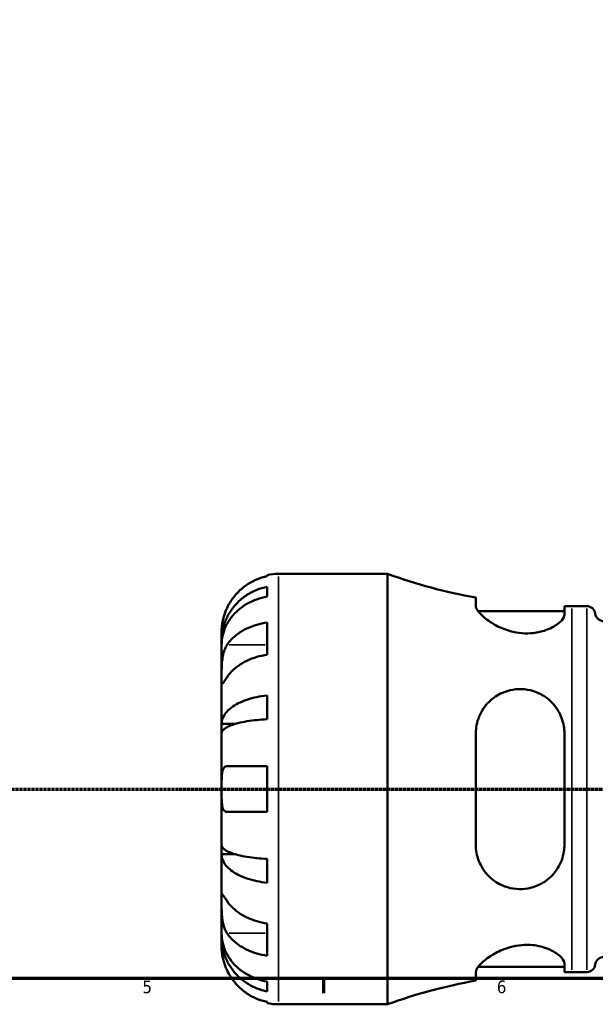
# Model space of a CAD drawing. Header units: millimetres. Extents: x 0 to 902, y 0 to 828.
# Tile 3 of 11: x 290 to 404, y 15 to 209. Entities that reach past the tile are written whole.
import ezdxf

# ---------------------------------------------------------------- set-up
doc = ezdxf.new("R2010")
doc.units = ezdxf.units.MM
doc.linetypes.add('CHAIN', pattern=[0.7087, 0.4724, -0.0591, 0.1181, -0.0591])
for name, color, linetype, lineweight in [('Border (ISO)', 7, 'Continuous', 70), ('Section Line (ISO)', 7, 'CHAIN', 70), ('Visible (ISO)', 7, 'Continuous', 50), ('Visible Narrow (ISO)', 7, 'Continuous', 35)]:
    doc.layers.add(name, color=color, linetype=linetype, lineweight=lineweight)
doc.styles.add('Note Text (ISO)', font='tahoma.ttf')

# ---------------------------------------------------------------- blocks, each defined once
blk = doc.blocks.new('Borders Default Border')
at = {"layer": 'Border (ISO)'}
blk.add_line((350.42, 20), (350.42, 17.1), dxfattribs=at)
at = {"layer": 'Border (ISO)', "flags": 128}
blk.add_lwpolyline([(20, 20), (20, 574), (821, 574), (821, 20), (20, 20)], dxfattribs=at)
at = {"layer": 'Border (ISO)', "color": 232, "true_color": 0xca0064, "char_height": 2.5, "attachment_point": 7, "style": 'Note Text (ISO)'}
for s, insert in [('5', (314.64, 17.05)), ('6', (384.66, 17.05))]:
    blk.add_mtext(s, dxfattribs=dict(at, insert=insert))
blk = doc.blocks.new('2dTransSection0')
at = {"layer": 'Section Line (ISO)', "linetype": 'CHAIN'}
blk.add_line((157.6, 57.4), (671.2, 57.4), dxfattribs=at)

msp = doc.modelspace()

# ---------------------------------------------------------------- linework, layer by layer
at = {"layer": 'Visible (ISO)'}
for p, q in [((339.279, 99.4335), (339.279, 99.6737)), ((341.529, 99.901), (363.039, 99.901)), ((363.039, 14.901), (363.039, 99.901)), ((339.279, 95.413), (339.279, 97.3575)), ((380.504, 95.2139), (380.504, 93.5785)), ((398.004, 91.8207), (398.004, 93.5357)), ((399.449, 93.526), (402.429, 93.526)), ((380.9582, 92.526), (398.004, 92.526)), ((339.279, 83.9404), (339.279, 90.3044)), ((330.279, 86.6401), (330.279, 88.651)), ((330.279, 86.6401), (330.3137, 86.6401)), ((330.279, 85.8747), (330.279, 86.6401)), ((330.279, 79.498), (330.279, 85.8747)), ((330.279, 70.2776), (330.279, 79.498)), ((339.279, 71.2015), (339.279, 75.896)), ((330.279, 70.2776), (333.0078, 70.2776)), ((330.279, 68.4298), (330.279, 70.2776)), ((330.279, 57.401), (330.279, 68.4298)), ((380.504, 68.401), (380.504, 46.401)), ((398.004, 46.401), (398.004, 68.401)), ((339.279, 52.901), (339.279, 61.901)), ((330.279, 46.3721), (330.279, 57.401)), ((330.279, 44.5243), (330.279, 46.3721)), ((330.279, 35.3039), (330.279, 44.5243)), ((330.279, 44.5243), (333.0078, 44.5243)), ((339.279, 38.9059), (339.279, 43.6004)), ((330.279, 28.9272), (330.279, 35.3039)), ((339.279, 24.4975), (339.279, 30.8615)), ((330.279, 28.1618), (330.279, 28.9272)), ((330.279, 28.1618), (330.3137, 28.1618)), ((330.279, 26.151), (330.279, 28.1618)), ((380.9582, 22.276), (398.004, 22.276)), ((398.004, 21.2662), (398.004, 22.9812)), ((380.504, 21.2234), (380.504, 19.5881)), ((399.449, 21.276), (402.429, 21.276)), ((339.279, 17.4444), (339.279, 19.3889)), ((339.279, 15.1283), (339.279, 15.3685)), ((341.529, 14.901), (363.039, 14.901))]:
    msp.add_line(p, q, dxfattribs=at)
for centre, radius, start, end in [((341.529, 88.651), 11.25, 90, 101.536959), ((399.449, 200.689), 107.163, 250.137585, 259.81735), ((399.449, 200.689), 107.163, 269.227393, 270), ((402.429, 91.826), 1.7, 7.180756, 90), ((405.8023, 92.251), 1.7, 187.180756, 270), ((405.8023, 22.551), 1.7, 90, 172.819244), ((402.429, 22.976), 1.7, 270, 352.819244), ((399.449, -85.8871), 107.163, 100.18265, 109.862415), ((399.449, -85.8871), 107.163, 90, 90.772607), ((341.529, 26.151), 11.25, 258.463041, 270)]:
    msp.add_arc(centre, radius, start, end, dxfattribs=at)
for points, knots in [([(339.279, 99.4335), (338.5593, 99.2857), (337.8564, 99.0636), (336.5926, 98.5385), (335.9185, 98.1839), (334.6603, 97.3401), (334.0763, 96.851), (333.0934, 95.8644), (332.6043, 95.2757), (331.8619, 94.1595), (331.5791, 93.6513), (331.3459, 93.151)], [0.21343841, 0.21343841, 0.21343841, 0.21343841, 0.415599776, 0.415599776, 0.62400044, 0.62400044, 0.832401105, 0.832401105, 1.041788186, 1.041788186, 1.201242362, 1.201242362, 1.201242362, 1.201242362]), ([(330.279, 86.6401), (330.279, 87.3167), (330.3476, 88.0558), (330.6439, 89.5033), (330.8716, 90.2117), (331.4045, 91.4601), (331.7582, 92.1152), (332.6004, 93.3385), (333.0888, 93.9066), (334.0712, 94.8597), (334.6555, 95.3326), (335.9139, 96.1483), (336.5881, 96.4912), (337.8532, 96.9994), (338.5577, 97.2145), (339.279, 97.3575)], [5.01611651, 5.01611651, 5.01611651, 5.01611651, 5.22578768, 5.22578768, 5.43545884, 5.43545884, 5.64434374, 5.64434374, 5.85322864, 5.85322864, 6.06156713, 6.06156713, 6.26990562, 6.26990562, 6.47248196, 6.47248196, 6.47248196, 6.47248196]), ([(339.279, 95.413), (338.5577, 95.2857), (337.8532, 95.0942), (336.5881, 94.642), (335.9139, 94.3369), (334.6555, 93.6109), (334.0712, 93.19), (333.0888, 92.3418), (332.6004, 91.8361), (331.7582, 90.7475), (331.4045, 90.1644), (330.8716, 89.0534), (330.6439, 88.4229), (330.3476, 87.1346), (330.279, 86.4769), (330.279, 85.8747)], [0.21343366, 0.21343366, 0.21343366, 0.21343366, 0.41600999, 0.41600999, 0.62434849, 0.62434849, 0.83268698, 0.83268698, 1.04157188, 1.04157188, 1.25045677, 1.25045677, 1.46012794, 1.46012794, 1.66979911, 1.66979911, 1.66979911, 1.66979911]), ([(398.004, 91.8207), (398.004, 91.6794), (397.9704, 91.5297), (397.7271, 90.9539), (397.3181, 90.4882), (396.0908, 89.5689), (395.2632, 89.1151), (393.5322, 88.5117), (392.7147, 88.3166), (391.1216, 88.1419), (390.3864, 88.1302), (388.8465, 88.2546), (388.0656, 88.3985), (386.3091, 88.8846), (385.3793, 89.2705), (383.4743, 90.2683), (382.5668, 90.9145), (381.2821, 92.0734), (380.853, 92.5957), (380.5519, 93.2367), (380.504, 93.4176), (380.504, 93.5785)], [-3.08232242, -3.08232242, -3.08232242, -3.08232242, -2.94254918, -2.94254918, -2.5683253, -2.5683253, -2.18675975, -2.18675975, -1.90748027, -1.90748027, -1.68221219, -1.68221219, -1.44211466, -1.44211466, -1.12078444, -1.12078444, -0.69983204, -0.69983204, -0.32679365, -0.32679365, -0.15989444, -0.15989444, -0.15989444, -0.15989444]), ([(331.3459, 93.151), (331.2737, 92.9959), (331.2046, 92.8395), (331.0292, 92.4193), (330.9299, 92.1558), (330.7434, 91.6043), (330.66, 91.3197), (330.4858, 90.6331), (330.4154, 90.2536), (330.3144, 89.5296), (330.2945, 89.2155), (330.2768, 88.7687), (330.279, 88.651), (330.279, 88.651)], [-0.719688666, -0.719688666, -0.719688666, -0.719688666, -0.669133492, -0.669133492, -0.584482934, -0.584482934, -0.490084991, -0.490084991, -0.347659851, -0.347659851, -0.17827673, -0.17827673, 0, 0, 0, 0]), ([(331.3459, 85.862), (331.5791, 86.2158), (331.8619, 86.5751), (332.6043, 87.3644), (333.0934, 87.7807), (334.0763, 88.4783), (334.6603, 88.8242), (335.9185, 89.4208), (336.5926, 89.6716), (337.8564, 90.0429), (338.5593, 90.1999), (339.279, 90.3044)], [5.502271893, 5.502271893, 5.502271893, 5.502271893, 5.661726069, 5.661726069, 5.871113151, 5.871113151, 6.079513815, 6.079513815, 6.287914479, 6.287914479, 6.490075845, 6.490075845, 6.490075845, 6.490075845]), ([(330.279, 79.498), (330.279, 79.7392), (330.2787, 80.0069), (330.2808, 80.6052), (330.2834, 80.9365), (330.3048, 81.7482), (330.3289, 82.2343), (330.4289, 83.1852), (330.5016, 83.6404), (330.6804, 84.374), (330.7685, 84.6597), (330.9717, 85.1852), (331.0847, 85.4236), (331.2537, 85.7173), (331.2992, 85.7911), (331.3459, 85.862)], [0, 0, 0, 0, 0.102304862, 0.102304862, 0.211653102, 0.211653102, 0.358687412, 0.358687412, 0.498615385, 0.498615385, 0.596138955, 0.596138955, 0.690342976, 0.690342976, 0.723550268, 0.723550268, 0.723550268, 0.723550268]), ([(339.279, 83.9404), (338.5593, 83.836), (337.8564, 83.6789), (336.5926, 83.3076), (335.9185, 83.0569), (334.6603, 82.4602), (334.0763, 82.1143), (333.0934, 81.4168), (332.6043, 81.0005), (331.8619, 80.2112), (331.5791, 79.8518), (331.3459, 79.498)], [0.21343841, 0.21343841, 0.21343841, 0.21343841, 0.415599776, 0.415599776, 0.62400044, 0.62400044, 0.832401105, 0.832401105, 1.041788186, 1.041788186, 1.201242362, 1.201242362, 1.201242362, 1.201242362]), ([(331.3459, 79.498), (331.2871, 79.4088), (331.2304, 79.3227), (331.0541, 79.0551), (330.9443, 78.8887), (330.7448, 78.5925), (330.6579, 78.4671), (330.4844, 78.2406), (330.4154, 78.1743), (330.3147, 78.1879), (330.2945, 78.302), (330.2768, 78.7443), (330.279, 79.0772), (330.279, 79.498)], [-0.724744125, -0.724744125, -0.724744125, -0.724744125, -0.682926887, -0.682926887, -0.589467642, -0.589467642, -0.490143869, -0.490143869, -0.349335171, -0.349335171, -0.17856496, -0.17856496, 0, 0, 0, 0]), ([(330.279, 70.2776), (330.279, 70.6323), (330.3476, 71.0197), (330.6439, 71.7786), (330.8716, 72.15), (331.4045, 72.8044), (331.7582, 73.1478), (332.6004, 73.7891), (333.0888, 74.087), (334.0712, 74.5866), (334.6555, 74.8345), (335.9139, 75.2621), (336.5881, 75.4419), (337.8532, 75.7083), (338.5577, 75.8211), (339.279, 75.896)], [5.01611651, 5.01611651, 5.01611651, 5.01611651, 5.22578768, 5.22578768, 5.43545884, 5.43545884, 5.64434374, 5.64434374, 5.85322864, 5.85322864, 6.06156713, 6.06156713, 6.26990562, 6.26990562, 6.47248196, 6.47248196, 6.47248196, 6.47248196]), ([(380.504, 68.401), (380.504, 68.9547), (380.5565, 69.502), (380.8815, 71.2104), (381.3376, 72.3017), (382.6112, 74.2102), (383.4311, 75.0343), (385.2452, 76.2454), (386.2119, 76.6758), (388.0151, 77.0972), (388.7984, 77.1755), (390.3404, 77.1151), (391.0751, 76.9916), (392.6644, 76.5109), (393.4794, 76.1143), (395.1914, 74.9375), (396.0096, 74.0806), (397.275, 72.0967), (397.7095, 70.9581), (397.9683, 69.3115), (398.004, 68.8574), (398.004, 68.401)], [-3.13152553, -3.13152553, -3.13152553, -3.13152553, -2.95653704, -2.95653704, -2.57228264, -2.57228264, -2.1897533, -2.1897533, -1.85275415, -1.85275415, -1.61133541, -1.61133541, -1.38614444, -1.38614444, -1.10843534, -1.10843534, -0.73566144, -0.73566144, -0.349339, -0.349339, -0.20492165, -0.20492165, -0.20492165, -0.20492165]), ([(339.279, 71.2015), (338.5577, 71.1645), (337.8532, 71.1089), (336.5881, 70.9775), (335.9139, 70.8888), (334.6555, 70.6778), (334.0712, 70.5555), (333.0888, 70.3091), (332.6004, 70.1621), (331.7582, 69.8458), (331.4045, 69.6763), (330.8716, 69.3535), (330.6439, 69.1703), (330.3476, 68.7959), (330.279, 68.6048), (330.279, 68.4298)], [0.21343366, 0.21343366, 0.21343366, 0.21343366, 0.41600999, 0.41600999, 0.62434849, 0.62434849, 0.83268698, 0.83268698, 1.04157188, 1.04157188, 1.25045677, 1.25045677, 1.46012794, 1.46012794, 1.66979911, 1.66979911, 1.66979911, 1.66979911]), ([(330.279, 57.401), (330.279, 57.8196), (330.2784, 58.236), (330.2835, 59.1253), (330.2906, 59.5855), (330.342, 60.3749), (330.3831, 60.7062), (330.5132, 61.2231), (330.5941, 61.4176), (330.7656, 61.6572), (330.8406, 61.73), (331.0002, 61.8326), (331.0828, 61.8657), (331.2276, 61.8954), (331.2856, 61.901), (331.3459, 61.901)], [0, 0, 0, 0, 0.125582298, 0.125582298, 0.277586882, 0.277586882, 0.415658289, 0.415658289, 0.535588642, 0.535588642, 0.610628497, 0.610628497, 0.678307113, 0.678307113, 0.720599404, 0.720599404, 0.720599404, 0.720599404]), ([(331.3459, 61.901), (331.5791, 61.901), (331.8619, 61.901), (332.6043, 61.901), (333.0934, 61.901), (334.0763, 61.901), (334.6603, 61.901), (335.9185, 61.901), (336.5926, 61.901), (337.8564, 61.901), (338.5593, 61.901), (339.279, 61.901)], [5.502271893, 5.502271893, 5.502271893, 5.502271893, 5.661726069, 5.661726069, 5.871113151, 5.871113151, 6.079513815, 6.079513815, 6.287914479, 6.287914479, 6.490075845, 6.490075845, 6.490075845, 6.490075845]), ([(331.3459, 52.901), (331.2486, 52.901), (331.1569, 52.9155), (330.9878, 52.9755), (330.9104, 53.0204), (330.7518, 53.1576), (330.6753, 53.2583), (330.4937, 53.6093), (330.4168, 53.9096), (330.3142, 54.6791), (330.2944, 55.1507), (330.2768, 56.2167), (330.279, 56.8053), (330.279, 57.401)], [-0.72877811, -0.72877811, -0.72877811, -0.72877811, -0.658645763, -0.658645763, -0.589487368, -0.589487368, -0.502828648, -0.502828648, -0.347823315, -0.347823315, -0.178705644, -0.178705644, 0, 0, 0, 0]), ([(339.279, 52.901), (338.5593, 52.901), (337.8564, 52.901), (336.5926, 52.901), (335.9185, 52.901), (334.6603, 52.901), (334.0763, 52.901), (333.0934, 52.901), (332.6043, 52.901), (331.8619, 52.901), (331.5791, 52.901), (331.3459, 52.901)], [0.21343841, 0.21343841, 0.21343841, 0.21343841, 0.415599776, 0.415599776, 0.62400044, 0.62400044, 0.832401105, 0.832401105, 1.041788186, 1.041788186, 1.201242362, 1.201242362, 1.201242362, 1.201242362]), ([(330.279, 46.3721), (330.279, 46.1971), (330.3476, 46.006), (330.6439, 45.6316), (330.8716, 45.4484), (331.4045, 45.1256), (331.7582, 44.9561), (332.6004, 44.6398), (333.0888, 44.4928), (334.0712, 44.2464), (334.6555, 44.1241), (335.9139, 43.9131), (336.5881, 43.8244), (337.8532, 43.693), (338.5577, 43.6374), (339.279, 43.6004)], [5.01611651, 5.01611651, 5.01611651, 5.01611651, 5.22578768, 5.22578768, 5.43545884, 5.43545884, 5.64434374, 5.64434374, 5.85322864, 5.85322864, 6.06156713, 6.06156713, 6.26990562, 6.26990562, 6.47248196, 6.47248196, 6.47248196, 6.47248196]), ([(398.004, 46.401), (398.004, 45.9586), (397.9704, 45.5184), (397.7271, 43.9201), (397.3181, 42.8119), (396.0908, 40.8133), (395.2632, 39.925), (393.5322, 38.7162), (392.7147, 38.3116), (391.1216, 37.8203), (390.3864, 37.6925), (388.8465, 37.6243), (388.0656, 37.6979), (386.3091, 38.0972), (385.3793, 38.4949), (383.4743, 39.7078), (382.5668, 40.6183), (381.2821, 42.6242), (380.853, 43.6919), (380.5519, 45.3484), (380.504, 45.8718), (380.504, 46.401)], [-3.08232242, -3.08232242, -3.08232242, -3.08232242, -2.94254918, -2.94254918, -2.5683253, -2.5683253, -2.18675975, -2.18675975, -1.90748027, -1.90748027, -1.68221219, -1.68221219, -1.44211466, -1.44211466, -1.12078444, -1.12078444, -0.69983204, -0.69983204, -0.32679365, -0.32679365, -0.15989444, -0.15989444, -0.15989444, -0.15989444]), ([(339.279, 38.9059), (338.5577, 38.9808), (337.8532, 39.0936), (336.5881, 39.3601), (335.9139, 39.5398), (334.6555, 39.9674), (334.0712, 40.2153), (333.0888, 40.715), (332.6004, 41.0128), (331.7582, 41.6541), (331.4045, 41.9975), (330.8716, 42.652), (330.6439, 43.0234), (330.3476, 43.7822), (330.279, 44.1696), (330.279, 44.5243)], [0.21343366, 0.21343366, 0.21343366, 0.21343366, 0.41600999, 0.41600999, 0.62434849, 0.62434849, 0.83268698, 0.83268698, 1.04157188, 1.04157188, 1.25045677, 1.25045677, 1.46012794, 1.46012794, 1.66979911, 1.66979911, 1.66979911, 1.66979911]), ([(331.3459, 28.9399), (331.2871, 29.0291), (331.2304, 29.1228), (331.0541, 29.4401), (330.9443, 29.6798), (330.7448, 30.2138), (330.6579, 30.5076), (330.4844, 31.255), (330.4154, 31.7148), (330.3147, 32.7469), (330.2945, 33.3077), (330.2768, 34.3831), (330.279, 34.883), (330.279, 35.3039)], [-0.724744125, -0.724744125, -0.724744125, -0.724744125, -0.682926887, -0.682926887, -0.589467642, -0.589467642, -0.490143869, -0.490143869, -0.349335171, -0.349335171, -0.17856496, -0.17856496, 0, 0, 0, 0]), ([(330.279, 35.3039), (330.279, 35.545), (330.2787, 35.7579), (330.2808, 36.1316), (330.2834, 36.2864), (330.3048, 36.5515), (330.3289, 36.6262), (330.4289, 36.6174), (330.5016, 36.5417), (330.6804, 36.3029), (330.7685, 36.1748), (330.9717, 35.872), (331.0847, 35.7005), (331.2537, 35.4438), (331.2992, 35.3748), (331.3459, 35.3039)], [0, 0, 0, 0, 0.102304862, 0.102304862, 0.211653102, 0.211653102, 0.358687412, 0.358687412, 0.498615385, 0.498615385, 0.596138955, 0.596138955, 0.690342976, 0.690342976, 0.723550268, 0.723550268, 0.723550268, 0.723550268]), ([(331.3459, 35.3039), (331.5791, 34.9501), (331.8619, 34.5907), (332.6043, 33.8014), (333.0934, 33.3851), (334.0763, 32.6876), (334.6603, 32.3417), (335.9185, 31.7451), (336.5926, 31.4943), (337.8564, 31.123), (338.5593, 30.9659), (339.279, 30.8615)], [5.502271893, 5.502271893, 5.502271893, 5.502271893, 5.661726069, 5.661726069, 5.871113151, 5.871113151, 6.079513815, 6.079513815, 6.287914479, 6.287914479, 6.490075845, 6.490075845, 6.490075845, 6.490075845]), ([(330.279, 28.9272), (330.279, 28.325), (330.3476, 27.6673), (330.6439, 26.379), (330.8716, 25.7485), (331.4045, 24.6375), (331.7582, 24.0545), (332.6004, 22.9658), (333.0888, 22.4601), (334.0712, 21.6119), (334.6555, 21.1911), (335.9139, 20.4651), (336.5881, 20.16), (337.8532, 19.7077), (338.5577, 19.5162), (339.279, 19.3889)], [5.01611651, 5.01611651, 5.01611651, 5.01611651, 5.22578768, 5.22578768, 5.43545884, 5.43545884, 5.64434374, 5.64434374, 5.85322864, 5.85322864, 6.06156713, 6.06156713, 6.26990562, 6.26990562, 6.47248196, 6.47248196, 6.47248196, 6.47248196]), ([(339.279, 17.4444), (338.5577, 17.5874), (337.8532, 17.8025), (336.5881, 18.3108), (335.9139, 18.6536), (334.6555, 19.4693), (334.0712, 19.9422), (333.0888, 20.8953), (332.6004, 21.4634), (331.7582, 22.6867), (331.4045, 23.3418), (330.8716, 24.5902), (330.6439, 25.2986), (330.3476, 26.7461), (330.279, 27.4852), (330.279, 28.1618)], [0.21343366, 0.21343366, 0.21343366, 0.21343366, 0.41600999, 0.41600999, 0.62434849, 0.62434849, 0.83268698, 0.83268698, 1.04157188, 1.04157188, 1.25045677, 1.25045677, 1.46012794, 1.46012794, 1.66979911, 1.66979911, 1.66979911, 1.66979911]), ([(339.279, 24.4975), (338.5593, 24.602), (337.8564, 24.759), (336.5926, 25.1303), (335.9185, 25.3811), (334.6603, 25.9777), (334.0763, 26.3236), (333.0934, 27.0212), (332.6043, 27.4375), (331.8619, 28.2268), (331.5791, 28.5861), (331.3459, 28.9399)], [0.21343841, 0.21343841, 0.21343841, 0.21343841, 0.415599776, 0.415599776, 0.62400044, 0.62400044, 0.832401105, 0.832401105, 1.041788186, 1.041788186, 1.201242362, 1.201242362, 1.201242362, 1.201242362]), ([(330.279, 26.151), (330.279, 26.151), (330.2785, 26.0974), (330.2826, 25.8748), (330.2878, 25.6957), (330.33, 25.1519), (330.3767, 24.7529), (330.5303, 23.9855), (330.6095, 23.6603), (330.7874, 23.0613), (330.8762, 22.7961), (331.0818, 22.2492), (331.1989, 21.9695), (331.3327, 21.6795), (331.3393, 21.6652), (331.3459, 21.651)], [-3.126212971, -3.126212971, -3.126212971, -3.126212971, -3.005921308, -3.005921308, -2.872956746, -2.872956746, -2.697893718, -2.697893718, -2.583387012, -2.583387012, -2.495475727, -2.495475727, -2.403102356, -2.403102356, -2.398316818, -2.398316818, -2.398316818, -2.398316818]), ([(380.504, 21.2234), (380.504, 21.3918), (380.5565, 21.5821), (380.8815, 22.2497), (381.3376, 22.7916), (382.6112, 23.9126), (383.4311, 24.4944), (385.2452, 25.4734), (386.2119, 25.8857), (388.0151, 26.3927), (388.7984, 26.5403), (390.3404, 26.6708), (391.0751, 26.662), (392.6644, 26.4944), (393.4794, 26.3042), (395.1914, 25.7175), (396.0096, 25.279), (397.275, 24.3595), (397.7095, 23.877), (397.9683, 23.2818), (398.004, 23.1271), (398.004, 22.9812)], [-3.13152553, -3.13152553, -3.13152553, -3.13152553, -2.95653704, -2.95653704, -2.57228264, -2.57228264, -2.1897533, -2.1897533, -1.85275415, -1.85275415, -1.61133541, -1.61133541, -1.38614444, -1.38614444, -1.10843534, -1.10843534, -0.73566144, -0.73566144, -0.349339, -0.349339, -0.20492165, -0.20492165, -0.20492165, -0.20492165]), ([(331.3459, 21.651), (331.5791, 21.1506), (331.8619, 20.6424), (332.6043, 19.5262), (333.0934, 18.9375), (334.0763, 17.951), (334.6603, 17.4618), (335.9185, 16.618), (336.5926, 16.2634), (337.8564, 15.7383), (338.5593, 15.5162), (339.279, 15.3685)], [5.502271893, 5.502271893, 5.502271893, 5.502271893, 5.661726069, 5.661726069, 5.871113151, 5.871113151, 6.079513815, 6.079513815, 6.287914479, 6.287914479, 6.490075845, 6.490075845, 6.490075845, 6.490075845])]:
    msp.add_open_spline(points, degree=3, knots=knots, dxfattribs=at)
at = {"layer": 'Visible Narrow (ISO)'}
for p, q in [((341.529, 15.4242), (341.529, 99.3777)), ((399.449, 21.7207), (399.449, 93.0812)), ((402.429, 21.7207), (402.429, 93.0812)), ((331.7426, 85.862), (338.8823, 85.862)), ((331.7426, 28.9399), (338.8823, 28.9399))]:
    msp.add_line(p, q, dxfattribs=at)

# ---------------------------------------------------------------- block references
msp.add_blockref('Borders Default Border', (0, 0))
at = {"layer": 'Section Line (ISO)'}
msp.add_blockref('2dTransSection0', (0, 0), dxfattribs=at)

doc.saveas('drawing.dxf')
